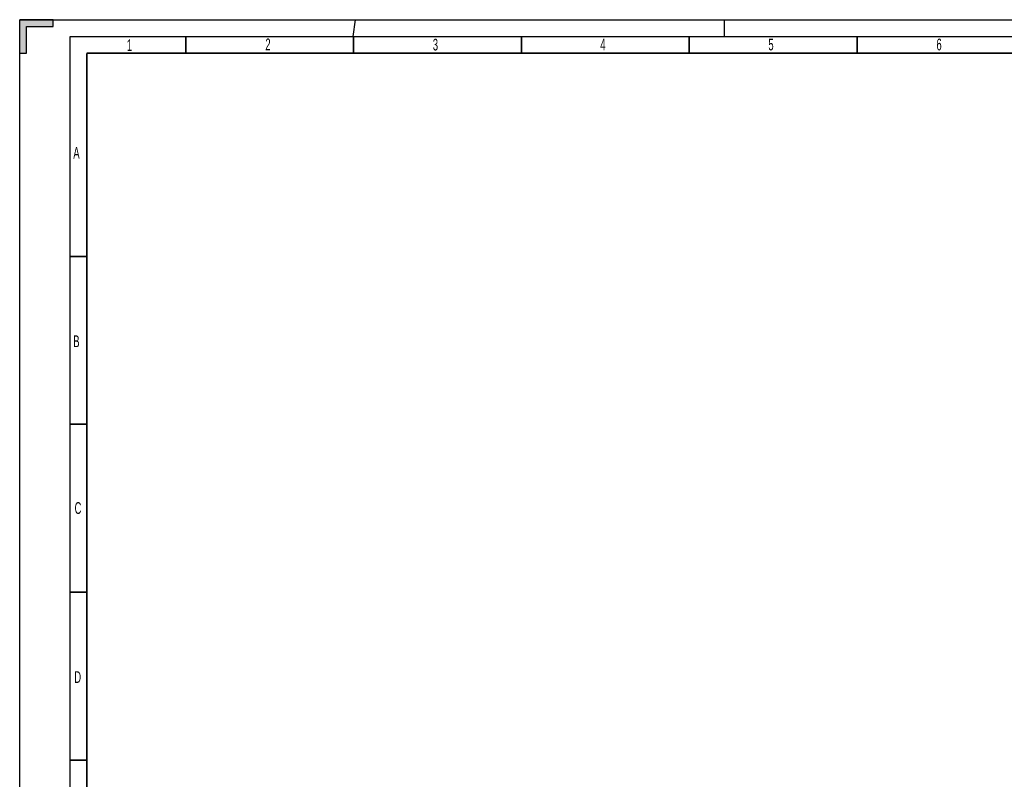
# Model space of a CAD drawing. Header units: millimetres. Extents: x 0 to 1189, y 0 to 841.
# Tile 10 of 67: x 0 to 293, y 615 to 841. Entities that reach past the tile are written whole.
import ezdxf

# ---------------------------------------------------------------- set-up
doc = ezdxf.new("R2010")
doc.units = ezdxf.units.MM
doc.header["$LTSCALE"] = 65.395
doc.linetypes.add('DASHED', pattern=[0.2, 0.1, -0.1])
doc.layers.get('0').update_dxf_attribs({"linetype": 'CONTINUOUS'})
doc.styles.add('TEXTSTYLE_2', font='txt', dxfattribs={"width": 0.6})

msp = doc.modelspace()

# ---------------------------------------------------------------- hatches: boundary and pattern name
at = {"linetype": 'CONTINUOUS'}
h = msp.add_hatch(color=2, dxfattribs=at)
edge = h.paths.add_edge_path()
edge.add_line((10, 841), (0, 841))
edge.add_line((10, 839), (10, 841))
edge.add_line((2, 839), (10, 839))
edge.add_line((2, 831), (2, 839))
edge.add_line((0, 831), (2, 831))
edge.add_line((0, 831), (0, 841))

# ---------------------------------------------------------------- linework, layer by layer
at = {"color": 7, "linetype": 'CONTINUOUS'}
for p, q in [((0, 0), (0, 841)), ((0, 831), (0, 841)), ((10, 841), (0, 841)), ((0, 841), (1189, 841)), ((10, 839), (10, 841)), ((2, 831), (2, 839)), ((2, 839), (10, 839)), ((0, 831), (2, 831))]:
    msp.add_line(p, q, dxfattribs=at)
at = {"color": 7, "linetype": 'DASHED'}
for p, q in [((100, 841), (99.2378, 836)), ((210, 836), (210, 841))]:
    msp.add_line(p, q, dxfattribs=at)
at = {"color": 2, "linetype": 'CONTINUOUS'}
for p, q in [((15, 5), (15, 836)), ((15, 836), (1184, 836))]:
    msp.add_line(p, q, dxfattribs=at)
at = {"color": 7, "linetype": 'CONTINUOUS', "const_width": 0.5}
for points in [[(49.5, 831), (49.5, 836)], [(99.5, 831), (99.5, 836)], [(149.5, 831), (149.5, 836)], [(199.5, 831), (199.5, 836)], [(249.5, 831), (249.5, 836)], [(20, 10), (20, 831)], [(20, 831), (1179, 831)], [(20, 770.5), (15, 770.5)], [(20, 720.5), (15, 720.5)], [(20, 670.5), (15, 670.5)], [(20, 620.5), (15, 620.5)]]:
    msp.add_lwpolyline(points, dxfattribs=at)

# ---------------------------------------------------------------- texts
at = {"color": 5, "linetype": 'CONTINUOUS', "char_height": 3.5, "width": 2.1, "attachment_point": 1, "line_spacing_factor": 0.9, "style": 'TEXTSTYLE_2'}
for s, insert in [('1', (31.9198, 835.1606)), ('2', (73.1883, 835.3902)), ('3', (123.0914, 835.3283)), ('4', (172.9746, 835.3369)), ('5', (223.0685, 835.358)), ('6', (273.1426, 835.3653)), ('A', (15.9759, 803.1158)), ('B', (15.9675, 746.97)), ('C', (16.3565, 697.2946)), ('D', (16.2695, 646.9618))]:
    msp.add_mtext(s, dxfattribs=dict(at, insert=insert))

doc.saveas('drawing.dxf')
